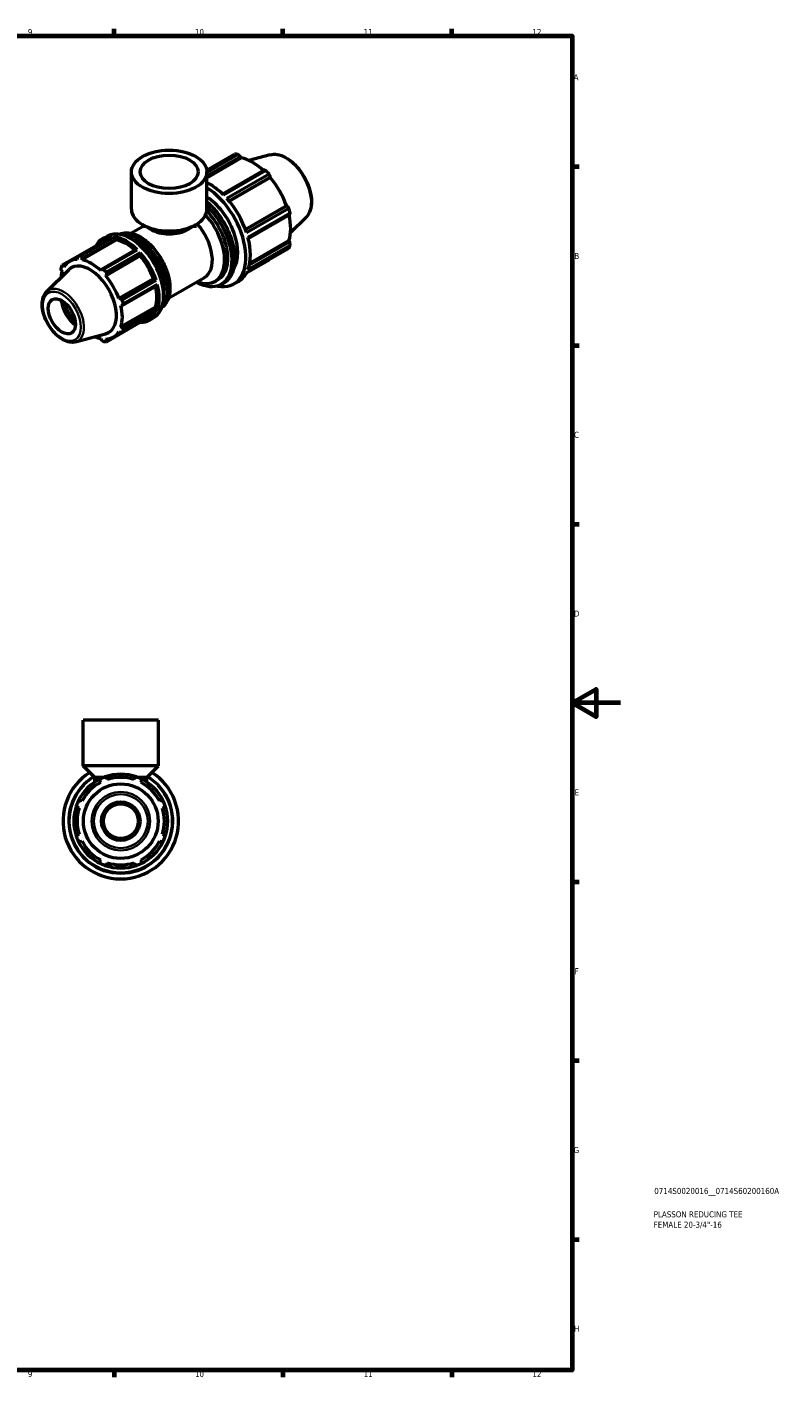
# Model space of a CAD drawing. Header units: millimetres. Extents: x 0 to 909, y 0 to 737.
# Tile 5 of 5: x 595 to 909, y 17 to 578. Entities that reach past the tile are written whole.
import ezdxf

# ---------------------------------------------------------------- set-up
doc = ezdxf.new("R2010")
doc.units = ezdxf.units.MM
for name, color, linetype, lineweight in [('Border (ISO)', 7, 'Continuous', 70), ('Title (ISO)', 7, 'Continuous', 50), ('Visible (ISO)', 7, 'Continuous', 50), ('Visible Narrow (ISO)', 7, 'Continuous', 35)]:
    doc.layers.add(name, color=color, linetype=linetype, lineweight=lineweight)
doc.styles.add('Note Text (ISO)', font='tahoma.ttf')

# ---------------------------------------------------------------- blocks, each defined once
blk = doc.blocks.new('Borders Default Border')
at = {"layer": 'Border (ISO)'}
for p, q in [((630.75, 574), (630.75, 576.9)), ((700.83, 574), (700.83, 576.9)), ((770.92, 574), (770.92, 576.9)), ((821, 519.75), (823.9, 519.75)), ((821, 445.5), (823.9, 445.5)), ((821, 371.25), (823.9, 371.25)), ((821, 222.75), (823.9, 222.75)), ((821, 148.5), (823.9, 148.5)), ((821, 74.25), (823.9, 74.25)), ((630.75, 20), (630.75, 17.1)), ((700.83, 20), (700.83, 17.1)), ((770.92, 20), (770.92, 17.1))]:
    blk.add_line(p, q, dxfattribs=at)
at = {"layer": 'Border (ISO)', "flags": 128}
for points in [[(20, 20), (20, 574), (821, 574), (821, 20), (20, 20)], [(841, 297), (821, 297), (831, 302.77), (831, 291.23), (821, 297)]]:
    blk.add_lwpolyline(points, dxfattribs=at)
at = {"layer": 'Border (ISO)', "color": 232, "true_color": 0xca0064, "char_height": 2.5, "attachment_point": 7, "style": 'Note Text (ISO)'}
for s, insert in [('9', (594.88, 574.35)), ('10', (664.29, 574.35)), ('11', (734.37, 574.4)), ('12', (804.46, 574.4)), ('A', (821.59, 555.62)), ('B', (821.89, 481.37)), ('C', (821.73, 407.08)), ('D', (821.73, 332.88)), ('E', (821.94, 258.63)), ('F', (822, 184.38)), ('G', (821.61, 110.08)), ('H', (821.74, 35.88)), ('9', (594.88, 17.05)), ('10', (664.29, 17.05)), ('11', (734.37, 17.1)), ('12', (804.46, 17.1))]:
    blk.add_mtext(s, dxfattribs=dict(at, insert=insert))
blk = doc.blocks.new('Title Blocks ISO')
at = {"layer": 'Title (ISO)', "color": 232, "true_color": 0xca0064, "style": 'Note Text (ISO)'}
for tag, p in [('PART_NUMBER_001', (34.08, 73.13)), ('DESCRIPTION_001', (33.84, 63.4)), ('DESCRIPTION_002', (33.84, 59.12))]:
    blk.add_attdef(tag, p, '', height=2.5, dxfattribs=at)

msp = doc.modelspace()

# ---------------------------------------------------------------- linework, layer by layer
at = {"layer": 'Visible (ISO)'}
for p, q in [((669.2, 518.31), (680.658, 524.908)), ((682.139, 524.764), (669.252, 517.343)), ((669.252, 515.87), (683.207, 523.906)), ((669.252, 515.132), (683.526, 523.352)), ((683.207, 523.906), (683.526, 523.352)), ((695.467, 524.663), (686.689, 522.282)), ((637.9, 502.039), (637.9, 517.573)), ((669.252, 502.039), (669.252, 517.573)), ((693.005, 518.263), (675.775, 508.342)), ((676.083, 508.04), (693.632, 518.146)), ((695.113, 516.583), (677.564, 506.478)), ((678.363, 505.553), (695.629, 515.496)), ((678.504, 505.383), (695.559, 515.205)), ((695.629, 515.496), (695.559, 515.205)), ((685.215, 493.758), (702.271, 503.58)), ((702.557, 503.496), (685.29, 493.553)), ((685.691, 492.402), (703.24, 502.508)), ((703.854, 500.442), (686.305, 490.336)), ((686.413, 489.914), (703.644, 499.837)), ((702.271, 503.58), (702.557, 503.496)), ((637.713, 492.102), (642.758, 495.008)), ((645.897, 493.679), (642.449, 495.681)), ((642.758, 494.351), (642.758, 495.501)), ((661.255, 493.679), (664.703, 495.681)), ((664.394, 494.351), (664.394, 495.501)), ((710.434, 498.674), (703.968, 492.276)), ((615.74, 482.635), (629.785, 490.723)), ((630.989, 490.606), (616.944, 482.518)), ((631.802, 489.278), (617.443, 481.009)), ((617.453, 481.614), (631.677, 489.806)), ((625.927, 489.816), (627.765, 490.874)), ((631.677, 489.806), (630.989, 490.606)), ((631.802, 489.278), (631.677, 489.806)), ((703.644, 488.508), (686.845, 478.835)), ((687.017, 479.67), (703.324, 489.06)), ((703.324, 489.06), (703.644, 488.508)), ((615.719, 482.593), (609.137, 478.803)), ((615.549, 482.264), (612.249, 480.364)), ((639.638, 485.221), (625.414, 477.03)), ((626.282, 477.141), (640.327, 485.229)), ((641.579, 482.659), (627.22, 474.39)), ((641.531, 483.959), (627.486, 475.871)), ((627.546, 474.782), (641.77, 482.973)), ((640.327, 485.229), (639.638, 485.221)), ((641.77, 482.973), (641.531, 483.959)), ((641.579, 482.659), (641.77, 482.973)), ((703.24, 485.794), (685.691, 475.689)), ((686.305, 477.048), (703.854, 487.154)), ((602.667, 467.801), (611.875, 476.912)), ((608.809, 476.598), (609.069, 476.15)), ((609.692, 478.554), (610.771, 479.175)), ((609.925, 478.045), (609.692, 478.554)), ((615.321, 481.821), (615.378, 481.209)), ((617.443, 481.009), (617.453, 481.614)), ((625.414, 477.03), (625.155, 476.568)), ((685.663, 475.636), (695.113, 481.078)), ((627.22, 474.39), (627.546, 474.782)), ((647.032, 473.213), (632.674, 464.945)), ((647.399, 473.223), (633.175, 465.032)), ((634.088, 464.435), (648.133, 472.523)), ((647.399, 473.223), (647.032, 473.213)), ((648.133, 472.523), (647.399, 473.223)), ((653.283, 465.065), (668.27, 473.696)), ((672.612, 472.042), (673.946, 472.81)), ((675.37, 470.86), (676.251, 471.368)), ((680.475, 471.031), (682.313, 472.089)), ((634.058, 462.058), (648.282, 470.25)), ((648.632, 470.844), (634.587, 462.756)), ((648.282, 470.25), (648.632, 470.844)), ((633.175, 465.032), (632.674, 464.945)), ((633.529, 462.064), (634.058, 462.058)), ((647.888, 461.416), (633.529, 453.148)), ((648.282, 461.045), (634.058, 452.854)), ((634.587, 451.96), (648.632, 460.048)), ((648.282, 461.045), (647.888, 461.416)), ((648.632, 460.048), (648.282, 461.045)), ((627.486, 447.024), (641.531, 455.112)), ((648.133, 458.943), (634.088, 450.855)), ((641.531, 455.112), (641.543, 455.148)), ((645.389, 456.019), (647.228, 457.078)), ((614.674, 446.952), (627.176, 450.342)), ((633.716, 450.872), (630.349, 448.933)), ((632.674, 451.253), (633.175, 450.898)), ((634.058, 452.854), (633.529, 453.148)), ((625.155, 448.288), (625.414, 447.838)), ((627.546, 447.631), (627.22, 448.088)), ((628.651, 448.267), (627.546, 447.631)), ((649.14, 289.927), (617.788, 289.927)), ((617.788, 270.927), (617.788, 289.927)), ((649.14, 270.927), (649.14, 289.927)), ((649.14, 270.927), (617.788, 270.927)), ((622.646, 266.069), (617.788, 270.927)), ((644.281, 266.069), (649.14, 270.927)), ((626.313, 266.069), (622.646, 266.069)), ((622.646, 264.152), (622.646, 266.069)), ((624.82, 264.532), (625.09, 264.013)), ((628.01, 265.223), (627.835, 265.781)), ((639.093, 265.781), (638.917, 265.223)), ((644.281, 266.069), (640.615, 266.069)), ((641.838, 264.013), (642.108, 264.532)), ((644.281, 264.152), (644.281, 266.069)), ((615.61, 253.557), (616.168, 253.381)), ((617.378, 256.301), (616.859, 256.571)), ((650.069, 256.571), (649.55, 256.301)), ((650.759, 253.381), (651.317, 253.557)), ((616.168, 242.474), (615.61, 242.298)), ((651.317, 242.298), (650.759, 242.474)), ((616.859, 239.283), (617.378, 239.554)), ((649.55, 239.554), (650.069, 239.283)), ((625.09, 231.841), (624.82, 231.323)), ((627.835, 230.074), (628.01, 230.632)), ((638.917, 230.632), (639.093, 230.074)), ((642.108, 231.323), (641.838, 231.841))]:
    msp.add_line(p, q, dxfattribs=at)
for radius in [15.507, 8, 7.2]:
    msp.add_circle((633.464, 247.927), radius, dxfattribs=at)
for radius, start, end in [(24, 122.53848, 57.46152), (21.6, 121.12763, 58.87237), (19.5, 115.20802, 154.79198), (18.135, 117.5, 152.5), (19.5, 109.79198, 115.20802), (19.5, 70.20802, 109.79198), (18.135, 72.5, 107.5), (19.5, 64.79198, 70.20802), (19.5, 25.20802, 64.79198), (18.135, 27.5, 62.5), (19.5, 160.20802, 199.79198), (19.5, 154.79198, 160.20802), (18.135, 162.5, 197.5), (18.135, 342.5, 17.5), (19.5, 19.79198, 25.20802), (19.5, 340.20802, 19.79198), (19.5, 199.79198, 205.20802), (19.5, 334.79198, 340.20802), (19.5, 205.20802, 244.79198), (18.135, 207.5, 242.5), (19.5, 295.20802, 334.79198), (18.135, 297.5, 332.5), (19.5, 244.79198, 250.20802), (18.135, 252.5, 287.5), (19.5, 289.79198, 295.20802), (19.5, 250.20802, 289.79198)]:
    msp.add_arc((633.464, 247.927), radius, start, end, dxfattribs=at)
for centre, major_axis, ratio in [((653.576, 517.573), (15.676, 0), 0.5758617), ((653.576, 517.573), (12.059, 0), 0.5758617), ((609.028, 457.582), (3.992, -6.933), 0.5780931)]:
    msp.add_ellipse(centre, major_axis=major_axis, ratio=ratio, dxfattribs=at)
for centre, major_axis, ratio, start_param, end_param in [((687.885, 502.993), (-11.977, 20.798), 0.5780931, 5.8451561, 5.9396837), ((688.271, 503.215), (11.138, -19.342), 0.5780931, 2.0696433, 2.6635608), ((687.885, 502.993), (11.977, -20.798), 0.5780931, 1.9181653, 2.0126929), ((670.336, 492.887), (11.977, -20.798), 0.5780931, 2.0126929, 2.4220707), ((668.498, 491.829), (11.977, -20.798), 0.5780931, 5.8118371, 8.5968645), ((688.271, 503.215), (11.138, -19.342), 0.5780931, 1.2672974, 1.8781627), ((668.498, 491.829), (9.581, -16.638), 0.5780931, 0.2829729, 2.3025566), ((670.336, 492.887), (11.977, -20.798), 0.5780931, 1.2272947, 1.9181653), ((653.576, 502.039), (-15.676, 0), 0.5758617, 0, 3.1415926), ((663.031, 488.68), (9.581, -16.638), 0.5780931, 5.6608168, 8.2101987), ((664.364, 489.448), (9.581, -16.638), 0.5780931, 0, 1.9936989), ((687.885, 502.993), (11.977, -20.798), 0.5780931, 1.1327672, 1.2272947), ((688.271, 503.215), (11.138, -19.342), 0.5780931, 0.4818993, 1.0759774), ((637.496, 473.976), (9.731, -16.898), 0.5780931, 0, 3.1415927), ((653.576, 498.067), (10.818, 0), 0.5758617, 3.9231383, 5.5016397), ((660.485, 487.215), (7.785, -13.519), 0.5780931, 0, 1.9138251), ((635.658, 472.917), (-9.731, 16.898), 0.5780931, 5.9396837, 6.6266869), ((635.658, 472.917), (-9.731, 16.898), 0.5780931, 5.1542856, 5.8451561), ((635.658, 472.917), (-9.05, 15.715), 0.5780931, 5.211236, 5.8051535), ((640.297, 475.588), (7.785, -13.519), 0.5780931, 0.6507778, 2.4908149), ((670.336, 492.887), (11.977, -20.798), 0.5780931, 0.4418966, 1.1327672), ((621.613, 464.829), (-9.731, 16.898), 0.5780931, 5.8451561, 5.9396837), ((635.658, 472.917), (-9.731, 16.898), 0.5780931, 4.3688874, 5.059758), ((635.658, 472.917), (-9.05, 15.715), 0.5780931, 4.4088901, 5.0197553), ((687.885, 502.993), (11.977, -20.798), 0.5780931, 0.347369, 0.4418966), ((621.613, 464.829), (-9.731, 16.898), 0.5780931, 0.347369, 0.4418966), ((621.299, 464.649), (-9.05, 15.715), 0.5780931, 5.9796864, 6.5905516), ((620.696, 464.301), (-7.739, 13.438), 0.5780931, 2.9904271, 6.4343509), ((621.299, 464.649), (-9.05, 15.715), 0.5780931, 5.1942882, 5.8051535), ((621.613, 464.829), (9.731, -16.898), 0.5780931, 1.9181653, 2.0126929), ((621.299, 464.649), (9.05, -15.715), 0.5780931, 3.6234919, 3.8181959), ((621.299, 464.649), (-9.05, 15.715), 0.5780931, 4.4088901, 5.0197553), ((670.336, 492.887), (11.977, -20.798), 0.5780931, 0, 0.347369), ((635.658, 472.917), (-9.05, 15.715), 0.5780931, 3.6234919, 4.2175701), ((635.658, 472.917), (-9.731, 16.898), 0.5780931, 3.5834892, 4.2743598), ((615.695, 461.422), (-4.992, 8.669), 0.5780931, 0.9283776, 2.2132151), ((615.695, 461.422), (-3.992, 6.933), 0.5780931, 0.9822868, 2.1593058), ((621.299, 464.649), (-9.05, 15.715), 0.5780931, 3.6234919, 4.2343571), ((621.613, 464.829), (9.731, -16.898), 0.5780931, 1.1327672, 1.2272947), ((635.658, 472.917), (9.731, -16.898), 0.5780931, 5.9396837, 6.6305543), ((621.299, 464.649), (9.05, -15.715), 0.5780931, 5.6065821, 5.8051535), ((621.299, 464.649), (9.05, -15.715), 0.5780931, 5.9796864, 6.5905516), ((621.613, 464.829), (9.731, -16.898), 0.5780931, 0.347369, 0.4418966), ((621.613, 464.829), (9.731, -16.898), 0.5780931, 5.8451561, 5.9396837)]:
    msp.add_ellipse(centre, major_axis=major_axis, ratio=ratio, start_param=start_param, end_param=end_param, dxfattribs=at)
for points, weights in [([(683.207, 523.906), (682.686, 524.328), (682.139, 524.764)], [1.00453104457, 1.00267229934, 1]), ([(693.632, 518.146), (693.314, 518.207), (693.005, 518.263)], [1, 1.00267229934, 1.00453104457]), ([(695.629, 515.496), (695.378, 516.03), (695.113, 516.583)], [1.00453104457, 1.00267229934, 1]), ([(703.24, 502.508), (702.894, 503.013), (702.557, 503.496)], [1, 1.00267229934, 1.00453104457]), ([(703.644, 499.837), (703.749, 500.134), (703.854, 500.442)], [1.00453104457, 1.00267229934, 1]), ([(703.854, 487.154), (703.749, 487.846), (703.644, 488.508)], [1, 1.00267229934, 1.00453104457]), ([(615.321, 481.821), (615.525, 482.219), (615.74, 482.635)], [1.00441573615, 1.00261475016, 1]), ([(616.944, 482.518), (617.202, 482.056), (617.453, 481.614)], [1, 1.00261475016, 1.00441573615]), ([(608.809, 476.598), (608.724, 477.136), (608.639, 477.699)], [1.00441573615, 1.00261475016, 1]), ([(609.137, 478.803), (609.419, 478.675), (609.692, 478.554)], [1, 1.00261475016, 1.00441573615]), ([(625.414, 477.03), (625.837, 477.083), (626.282, 477.141)], [1.00441573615, 1.00261475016, 1]), ([(695.113, 481.078), (695.127, 481.104), (695.14, 481.13)], [1, 1.00013451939, 1.00026697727]), ([(627.486, 475.871), (627.515, 475.314), (627.546, 474.782)], [1, 1.00261475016, 1.00441573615]), ([(633.175, 465.032), (633.621, 464.738), (634.088, 464.435)], [1.00441573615, 1.00261475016, 1]), ([(634.587, 462.756), (634.315, 462.399), (634.058, 462.058)], [1, 1.00261475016, 1.00441573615]), ([(634.088, 450.855), (633.621, 450.876), (633.175, 450.898)], [1, 1.00261475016, 1.00441573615]), ([(634.058, 452.854), (634.315, 452.415), (634.587, 451.96)], [1.00441573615, 1.00261475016, 1]), ([(626.282, 447.14), (625.837, 447.495), (625.414, 447.838)], [1, 1.00261475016, 1.00441573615]), ([(627.546, 447.631), (627.515, 447.332), (627.486, 447.024)], [1.00441573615, 1.00261475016, 1]), ([(624.82, 264.532), (624.986, 265.041), (625.159, 265.57)], [1.00441573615, 1.00261475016, 1]), ([(626.861, 266.275), (627.358, 266.023), (627.835, 265.781)], [1, 1.00261475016, 1.00441573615]), ([(639.093, 265.781), (639.57, 266.023), (640.067, 266.275)], [1.00441573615, 1.00261475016, 1]), ([(641.769, 265.57), (641.942, 265.041), (642.108, 264.532)], [1, 1.00261475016, 1.00441573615]), ([(615.61, 253.557), (615.368, 254.033), (615.116, 254.53)], [1.00441573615, 1.00261475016, 1]), ([(615.821, 256.233), (616.35, 256.405), (616.859, 256.571)], [1, 1.00261475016, 1.00441573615]), ([(650.069, 256.571), (650.577, 256.405), (651.107, 256.233)], [1.00441573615, 1.00261475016, 1]), ([(651.812, 254.53), (651.56, 254.033), (651.317, 253.557)], [1, 1.00261475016, 1.00441573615]), ([(615.116, 241.325), (615.368, 241.821), (615.61, 242.298)], [1, 1.00261475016, 1.00441573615]), ([(651.317, 242.298), (651.56, 241.821), (651.812, 241.325)], [1.00441573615, 1.00261475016, 1]), ([(616.859, 239.283), (616.35, 239.449), (615.821, 239.622)], [1.00441573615, 1.00261475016, 1]), ([(651.107, 239.622), (650.577, 239.449), (650.069, 239.283)], [1, 1.00261475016, 1.00441573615]), ([(625.159, 230.284), (624.986, 230.814), (624.82, 231.323)], [1, 1.00261475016, 1.00441573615]), ([(627.835, 230.074), (627.358, 229.832), (626.861, 229.579)], [1.00441573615, 1.00261475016, 1]), ([(640.067, 229.579), (639.57, 229.832), (639.093, 230.074)], [1, 1.00261475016, 1.00441573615]), ([(642.108, 231.323), (641.942, 230.814), (641.769, 230.284)], [1.00441573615, 1.00261475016, 1])]:
    msp.add_rational_spline(points, weights, degree=2, dxfattribs=at)
for points, knots in [([(695.467, 524.663), (696.406, 524.918), (697.422, 524.949), (699.596, 524.591), (700.761, 524.164), (703.101, 522.878), (704.276, 522.004), (706.492, 519.914), (707.531, 518.699), (709.375, 516.057), (710.18, 514.63), (711.482, 511.7), (711.978, 510.197), (712.609, 507.252), (712.743, 505.81), (712.611, 503.126), (712.346, 501.883), (711.512, 499.987), (711.03, 499.264), (710.434, 498.674)], [5.6508865, 5.6508865, 5.6508865, 5.6508865, 5.9414672, 5.9414672, 6.2600776, 6.2600776, 6.59097, 6.59097, 6.9211718, 6.9211718, 7.2498571, 7.2498571, 7.5786217, 7.5786217, 7.9089938, 7.9089938, 8.2396148, 8.2396148, 8.4901479, 8.4901479, 8.4901479, 8.4901479]), ([(669.252, 505.172), (670.481, 504.117), (671.671, 502.907), (674.225, 499.865), (675.538, 497.954), (677.782, 493.931), (678.712, 491.82), (680.095, 487.609), (680.547, 485.509), (680.926, 481.528), (680.852, 479.648), (680.174, 476.3), (679.571, 474.832), (678.048, 472.692), (677.212, 471.921), (676.251, 471.368)], [6.5228636, 6.5228636, 6.5228636, 6.5228636, 6.7722237, 6.7722237, 7.0942266, 7.0942266, 7.4160717, 7.4160717, 7.7381268, 7.7381268, 8.0606002, 8.0606002, 8.3823571, 8.3823571, 8.6413135, 8.6413135, 8.6413135, 8.6413135]), ([(633.019, 491.633), (633.867, 492.045), (634.818, 492.263), (637.023, 492.303), (638.3, 492.049), (640.927, 491.021), (642.279, 490.236), (644.906, 488.22), (646.181, 486.987), (648.524, 484.202), (649.592, 482.65), (651.418, 479.384), (652.174, 477.669), (653.3, 474.247), (653.669, 472.539), (653.978, 469.3), (653.918, 467.769), (653.365, 465.041), (652.873, 463.843), (651.715, 462.219), (651.156, 461.668), (650.52, 461.241)], [5.539907, 5.539907, 5.539907, 5.539907, 5.808606, 5.808606, 6.124965, 6.124965, 6.4474887, 6.4474887, 6.770479, 6.770479, 7.0929519, 7.0929519, 7.4152283, 7.4152283, 7.737762, 7.737762, 8.0608089, 8.0608089, 8.3829531, 8.3829531, 8.6011274, 8.6011274, 8.6011274, 8.6011274]), ([(675.37, 470.86), (674.215, 470.196), (672.882, 469.846), (669.979, 469.802), (668.407, 470.119), (666.139, 471.014), (665.469, 471.33), (664.799, 471.697)], [2.3581282, 2.3581282, 2.3581282, 2.3581282, 2.66902197, 2.66902197, 2.98613185, 2.98613185, 3.11751072, 3.11751072, 3.11751072, 3.11751072]), ([(614.674, 446.952), (613.917, 446.746), (613.104, 446.719), (611.36, 446.991), (610.424, 447.328), (608.539, 448.346), (607.589, 449.046), (605.802, 450.72), (604.965, 451.694), (603.481, 453.813), (602.834, 454.957), (601.789, 457.309), (601.39, 458.516), (600.886, 460.887), (600.78, 462.05), (600.896, 464.221), (601.116, 465.231), (601.804, 466.755), (602.19, 467.329), (602.667, 467.801)], [2.5092938, 2.5092938, 2.5092938, 2.5092938, 2.7935551, 2.7935551, 3.1106385, 3.1106385, 3.4440403, 3.4440403, 3.7769062, 3.7769062, 4.1078653, 4.1078653, 4.4389138, 4.4389138, 4.7719617, 4.7719617, 5.1050061, 5.1050061, 5.3485553, 5.3485553, 5.3485553, 5.3485553])]:
    msp.add_open_spline(points, degree=3, knots=knots, dxfattribs=at)
at = {"layer": 'Visible Narrow (ISO)'}
for radius in [12.168, 11.19]:
    msp.add_circle((633.464, 247.927), radius, dxfattribs=at)
msp.add_arc((633.464, 247.927), 21.28, 135.82327, 44.17673, dxfattribs=at)
for centre, major_axis, start_param, end_param in [((701.806, 511.01), (-7.57, 13.145), 3.2927583, 6.1320197), ((665.472, 490.086), (10.779, -18.718), 0, 2.1080087), ((664.364, 489.448), (10.619, -18.441), 5.5352324, 8.3104936), ((664.591, 489.579), (10.779, -18.718), 0, 2.0479885), ((641.404, 476.226), (-8.758, 15.209), 3.1833043, 6.2414737), ((640.523, 475.719), (8.758, -15.209), 0.1694143, 2.9721783), ((640.297, 475.588), (-8.598, 14.931), 3.4156814, 6.0090966), ((609.588, 457.905), (6.072, -10.545), 6.1320197, 9.5759436)]:
    msp.add_ellipse(centre, major_axis=major_axis, ratio=0.5780931, start_param=start_param, end_param=end_param, dxfattribs=at)
msp.add_ellipse((609.028, 457.582), major_axis=(5.584, -9.697), ratio=0.5780931, dxfattribs=at)

# ---------------------------------------------------------------- block references
msp.add_blockref('Borders Default Border', (0, 0))
msp.add_blockref('Title Blocks ISO', (821, 20)).add_auto_attribs({'PART_NUMBER_001': '0714S0020016__0714S60200160A', 'DESCRIPTION_001': 'PLASSON REDUCING TEE', 'DESCRIPTION_002': 'FEMALE 20-3/4"-16'})

doc.saveas('drawing.dxf')
